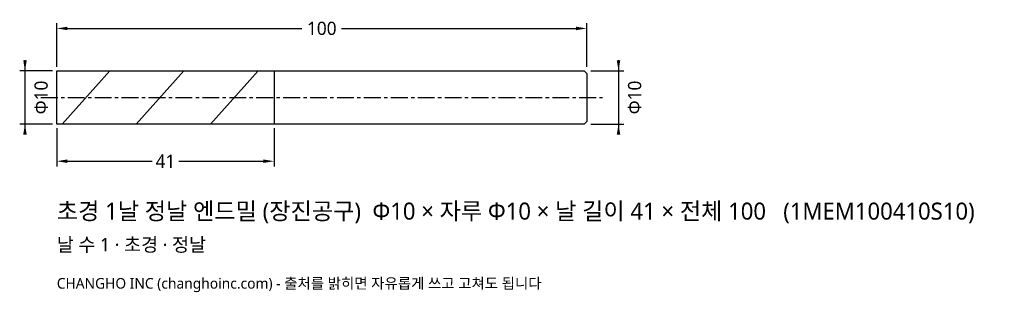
# Model space of a CAD drawing. Header units: millimetres. Extents: x -7 to 179, y -37 to 15.
import ezdxf

# ---------------------------------------------------------------- set-up
doc = ezdxf.new("R2010")
doc.units = ezdxf.units.MM
doc.linetypes.add('CENTER', pattern=[5.08, 3.175, -0.635, 0.635, -0.635])
for name, color, linetype in [('문자', 7, 'CONTINUOUS'), ('외형선', 7, 'CONTINUOUS'), ('중심선', 1, 'CENTER'), ('참고선', 8, 'CONTINUOUS'), ('치수', 4, 'CONTINUOUS')]:
    doc.layers.add(name, color=color, linetype=linetype)
doc.styles.add('CH_KOR', font='malgun.ttf')
doc.dimstyles.new('CH_DIM', dxfattribs={"dimtxt": 2.5, "dimasz": 2, "dimexe": 1, "dimexo": 0.8, "dimgap": 0.8, "dimtad": 1, "dimdec": 1, "dimdsep": 46, "dimtxsty": 'CH_KOR', "dimcen": 2.5, "dimclrd": 4, "dimclre": 4, "dimclrt": 4, "dimazin": 3, "dimtfac": 1, "dimtmove": 0, "dimatfit": 3})

# ---------------------------------------------------------------- blocks, each defined once
blk = doc.blocks.new('_CLOSEDFILLED')
at = {"color": 0, "linetype": 'BYBLOCK'}
blk.add_solid([(-1, 0.164), (0, 0), (-1, -0.164)], dxfattribs=at)
blk = doc.blocks.new('*D1')
at = {"color": 4}
for p, q in [((-6, 7), (-6, -7)), ((-0.8, 5), (-7, 5)), ((-0.8, -5), (-7, -5))]:
    blk.add_line(p, q, dxfattribs=at)
at = {"layer": 'Defpoints'}
for p in [(-6, 5), (0, 5), (0, -5)]:
    blk.add_point(p, dxfattribs=at)
at = {"layer": '치수', "color": 4, "xscale": 2, "yscale": 2}
for p, rotation in [((-6, 5), 270), ((-6, -5), 90)]:
    blk.add_blockref('_CLOSEDFILLED', p, dxfattribs=dict(at, rotation=rotation))
at = {"layer": '치수', "color": 4, "insert": (-2.95, 0), "char_height": 2.5, "attachment_point": 5, "rotation": 90, "style": 'CH_KOR'}
blk.add_mtext('Φ10', dxfattribs=at)
blk = doc.blocks.new('*D2')
at = {"color": 4}
for p, q in [((106, 7), (106, -7)), ((100.8, 5), (107, 5)), ((100.8, -5), (107, -5))]:
    blk.add_line(p, q, dxfattribs=at)
at = {"layer": 'Defpoints'}
for p in [(100, 5), (106, 5), (100, -5)]:
    blk.add_point(p, dxfattribs=at)
at = {"layer": '치수', "color": 4, "xscale": 2, "yscale": 2}
for p, rotation in [((106, 5), 270), ((106, -5), 90)]:
    blk.add_blockref('_CLOSEDFILLED', p, dxfattribs=dict(at, rotation=rotation))
at = {"layer": '치수', "color": 4, "insert": (109.05, 0), "char_height": 2.5, "attachment_point": 5, "rotation": 90, "style": 'CH_KOR'}
blk.add_mtext('Φ10', dxfattribs=at)
blk = doc.blocks.new('*D3')
at = {"color": 4}
for p, q in [((0, -5.8), (0, -13)), ((41, -5.8), (41, -13)), ((2, -12), (18, -12)), ((23, -12), (39, -12))]:
    blk.add_line(p, q, dxfattribs=at)
at = {"layer": 'Defpoints'}
for p in [(0, -5), (41, -5), (0, -12)]:
    blk.add_point(p, dxfattribs=at)
at = {"layer": '치수', "color": 4, "xscale": 2, "yscale": 2, "rotation": 180}
blk.add_blockref('_CLOSEDFILLED', (0, -12), dxfattribs=at)
at = {"layer": '치수', "color": 4, "xscale": 2, "yscale": 2}
blk.add_blockref('_CLOSEDFILLED', (41, -12), dxfattribs=at)
at = {"layer": '치수', "color": 4, "insert": (20.5, -12), "char_height": 2.5, "attachment_point": 5, "style": 'CH_KOR'}
blk.add_mtext('41', dxfattribs=at)
blk = doc.blocks.new('*D4')
at = {"color": 4}
for p, q in [((0, 5.8), (0, 14)), ((100, 5.8), (100, 14)), ((2, 13), (46.25, 13)), ((53.75, 13), (98, 13))]:
    blk.add_line(p, q, dxfattribs=at)
at = {"layer": 'Defpoints'}
for p in [(0, 13), (0, 5), (100, 5)]:
    blk.add_point(p, dxfattribs=at)
at = {"layer": '치수', "color": 4, "xscale": 2, "yscale": 2, "rotation": 180}
blk.add_blockref('_CLOSEDFILLED', (0, 13), dxfattribs=at)
at = {"layer": '치수', "color": 4, "xscale": 2, "yscale": 2}
blk.add_blockref('_CLOSEDFILLED', (100, 13), dxfattribs=at)
at = {"layer": '치수', "color": 4, "insert": (50, 13), "char_height": 2.5, "attachment_point": 5, "style": 'CH_KOR'}
blk.add_mtext('100', dxfattribs=at)

msp = doc.modelspace()

# ---------------------------------------------------------------- linework, layer by layer
at = {"layer": '외형선'}
msp.add_lwpolyline([(0, 5), (41, 5), (41, 5), (99.5, 5), (100, 4.5), (100, -4.5), (99.5, -5), (41, -5), (41, -5), (0, -5)], close=True, dxfattribs=at)
at = {"layer": '중심선'}
msp.add_line((-3, 0), (103, 0), dxfattribs=at)
at = {"layer": '참고선'}
for p, q in [((1, -5), (10, 5)), ((15, -5), (24, 5)), ((29, -5), (38, 5)), ((41, 5), (41, -5))]:
    msp.add_line(p, q, dxfattribs=at)

# ---------------------------------------------------------------- texts
at = {"layer": '문자', "style": 'CH_KOR'}
for s, height, p in [('초경 1날 정날 엔드밀 (장진공구)  Φ10 × 자루 Φ10 × 날 길이 41 × 전체 100   (1MEM100410S10)', 3.2, (0, -23)), ('날 수 1 · 초경 · 정날', 2.56, (0, -29)), ('CHANGHO INC (changhoinc.com) - 출처를 밝히면 자유롭게 쓰고 고쳐도 됩니다', 2, (0, -36))]:
    msp.add_text(s, height=height, dxfattribs=at).set_placement(p)

# ---------------------------------------------------------------- dimensions: what is measured, and where the dimension line sits
at = {"layer": '치수'}
for base, p1, p2, text, picture, middle in [((0, 13), (0, 5), (100, 5), '100', '*D4', (50, 13)), ((0, -12), (0, -5), (41, -5), '41', '*D3', (20.5, -12))]:
    dim = msp.add_linear_dim(base=base, p1=p1, p2=p2, text=text, dimstyle='CH_DIM', override={"dimscale": 1}, dxfattribs=at)
    dim.commit()
    dim.dimension.update_dxf_attribs({"geometry": picture, "text_midpoint": middle})
for base, p1, p2, picture, middle in [((-6, 5), (0, 5), (0, -5), '*D1', (-2.95, 0)), ((106, 5), (100, 5), (100, -5), '*D2', (109.05, 0))]:
    dim = msp.add_linear_dim(base=base, p1=p1, p2=p2, angle=90, text='Φ10', dimstyle='CH_DIM', override={"dimscale": 1}, dxfattribs=at)
    dim.commit()
    dim.dimension.update_dxf_attribs({"geometry": picture, "text_midpoint": middle})

doc.saveas('drawing.dxf')
